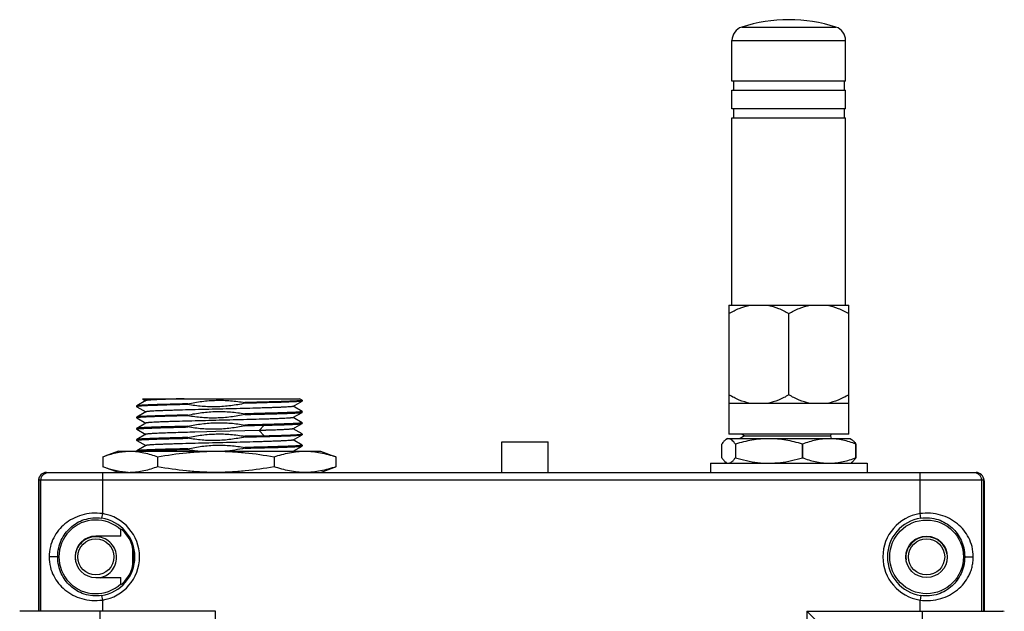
# Model space of a CAD drawing. Header units: inches. Extents: x 0 to 17, y 0 to 11.
# Tile 7 of 10: x 9 to 11, y 6.7 to 7.9. Entities that reach past the tile are written whole.
import ezdxf

# ---------------------------------------------------------------- set-up
doc = ezdxf.new("R2010")
doc.units = ezdxf.units.IN
doc.header["$LTSCALE"] = 0.935
doc.header["$MEASUREMENT"] = 0
doc.layers.get('0').update_dxf_attribs({"linetype": 'CONTINUOUS'})

msp = doc.modelspace()

# ---------------------------------------------------------------- linework, layer by layer
at = {"color": 7, "linetype": 'Continuous'}
for p, q in [((10.45478, 7.90827), (10.55141, 7.90827)), ((10.55141, 7.90827), (10.64804, 7.90827)), ((10.43488, 7.79748), (10.43488, 7.88094)), ((10.43488, 7.88094), (10.66795, 7.88094)), ((10.66795, 7.79747), (10.66795, 7.88094)), ((10.44433, 7.79748), (10.43488, 7.79748)), ((10.43803, 7.79748), (10.43803, 7.77858)), ((10.6648, 7.79747), (10.44433, 7.79748)), ((10.6648, 7.79747), (10.6648, 7.77858)), ((10.66795, 7.79747), (10.6648, 7.79747)), ((10.43488, 7.74078), (10.43488, 7.77858)), ((10.43488, 7.77858), (10.44433, 7.77858)), ((10.44433, 7.77858), (10.6648, 7.77858)), ((10.6648, 7.77858), (10.66795, 7.77858)), ((10.66795, 7.74078), (10.66795, 7.77858)), ((10.44433, 7.74078), (10.43488, 7.74078)), ((10.43803, 7.74078), (10.43803, 7.72188)), ((10.6648, 7.74078), (10.44433, 7.74078)), ((10.6648, 7.74078), (10.6648, 7.72188)), ((10.66795, 7.74078), (10.6648, 7.74078)), ((10.43487, 7.33763), (10.43488, 7.72188)), ((10.43488, 7.72188), (10.44433, 7.72189)), ((10.44433, 7.72189), (10.6648, 7.72188)), ((10.6648, 7.72188), (10.66795, 7.72188)), ((10.66794, 7.33763), (10.66795, 7.72188)), ((10.42857, 7.33763), (10.42857, 7.07307)), ((10.42857, 7.33763), (10.43487, 7.33763)), ((10.43487, 7.33763), (10.47234, 7.33763)), ((10.47234, 7.33763), (10.50764, 7.33763)), ((10.50764, 7.33763), (10.59517, 7.33763)), ((10.59517, 7.33763), (10.63048, 7.33763)), ((10.63048, 7.33763), (10.67424, 7.33763)), ((10.67424, 7.07306), (10.67424, 7.33763)), ((10.55141, 7.15338), (10.55141, 7.32031)), ((9.21421, 7.13086), (9.21409, 7.13072)), ((9.21409, 7.13072), (9.21409, 7.1293)), ((9.21409, 7.1293), (9.2142, 7.12917)), ((9.2142, 7.12917), (9.23268, 7.11849)), ((9.2142, 7.12917), (9.21431, 7.12912)), ((9.23294, 7.14168), (9.21421, 7.13086)), ((9.22588, 7.14546), (9.23268, 7.14153)), ((9.22588, 7.14546), (9.54781, 7.14546)), ((9.31907, 7.13362), (9.31907, 7.13505)), ((9.43594, 7.13763), (9.43594, 7.13619)), ((9.53443, 7.12985), (9.55316, 7.14067)), ((9.55317, 7.11934), (9.53471, 7.13001)), ((9.55317, 7.14238), (9.54782, 7.14547)), ((9.55329, 7.14082), (9.55316, 7.14067)), ((9.55317, 7.14238), (9.55329, 7.14224)), ((9.55329, 7.14224), (9.55329, 7.14082)), ((10.47234, 7.13606), (10.42857, 7.13606)), ((10.50764, 7.13606), (10.47234, 7.13606)), ((10.59517, 7.13606), (10.50764, 7.13606)), ((10.67424, 7.13606), (10.59517, 7.13606)), ((9.21421, 7.10782), (9.21409, 7.10768)), ((9.21409, 7.10768), (9.21409, 7.10627)), ((9.23294, 7.11864), (9.21421, 7.10782)), ((9.31907, 7.11059), (9.31907, 7.11201)), ((9.43594, 7.11459), (9.43594, 7.11315)), ((9.53444, 7.1068), (9.55316, 7.11762)), ((9.55316, 7.11762), (9.55329, 7.11777)), ((9.55317, 7.11934), (9.55329, 7.1192)), ((9.55329, 7.1192), (9.55329, 7.11777)), ((9.21409, 7.10627), (9.21421, 7.10613)), ((9.21421, 7.10613), (9.23269, 7.09545)), ((9.21421, 7.10613), (9.21441, 7.10605)), ((9.23295, 7.0956), (9.21421, 7.08478)), ((9.31907, 7.08753), (9.31907, 7.08897)), ((9.43594, 7.09155), (9.43594, 7.09011)), ((9.43594, 7.09011), (9.47549, 7.09107)), ((9.47549, 7.09108), (9.46533, 7.08026)), ((9.53445, 7.08377), (9.55317, 7.09458)), ((9.55317, 7.0963), (9.53471, 7.10696)), ((9.55329, 7.09472), (9.5526, 7.09507)), ((9.55317, 7.0963), (9.55329, 7.09616)), ((9.55317, 7.09458), (9.55329, 7.09472)), ((9.55329, 7.09616), (9.55329, 7.09472)), ((9.21421, 7.08478), (9.21409, 7.08464)), ((9.21409, 7.08464), (9.21409, 7.0832)), ((9.21409, 7.0832), (9.21518, 7.08362)), ((9.21421, 7.08307), (9.21409, 7.0832)), ((9.21421, 7.08307), (9.23266, 7.0724)), ((9.23293, 7.07256), (9.21421, 7.06174)), ((9.35767, 7.07754), (9.3337, 7.07696)), ((9.37655, 7.07799), (9.35767, 7.07754)), ((9.46534, 7.08026), (9.37655, 7.07799)), ((9.47545, 7.06946), (9.43594, 7.06851)), ((9.43594, 7.06851), (9.43594, 7.06707)), ((9.47546, 7.06946), (9.46534, 7.08026)), ((9.53445, 7.06073), (9.55317, 7.07155)), ((9.55317, 7.07326), (9.53472, 7.08392)), ((9.55329, 7.07312), (9.55317, 7.07326)), ((9.55317, 7.07155), (9.55329, 7.07168)), ((9.55329, 7.07312), (9.55329, 7.07169)), ((10.67424, 7.07306), (10.42857, 7.07307)), ((10.46078, 7.06941), (10.4514, 7.064)), ((10.46078, 7.06941), (10.45444, 7.07307)), ((10.46078, 7.06941), (10.63785, 7.06941)), ((10.63785, 7.06941), (10.63858, 7.07305)), ((10.63888, 7.064), (10.63785, 7.06941)), ((9.21421, 7.06174), (9.21409, 7.0616)), ((9.21409, 7.0616), (9.21409, 7.06016)), ((9.21409, 7.06016), (9.21518, 7.06058)), ((9.21421, 7.06003), (9.21409, 7.06016)), ((9.21421, 7.06003), (9.23267, 7.04936)), ((9.23293, 7.04952), (9.21421, 7.0387)), ((9.31907, 7.06449), (9.31907, 7.06593)), ((9.55317, 7.05022), (9.53471, 7.06088)), ((9.5348, 7.03789), (9.55317, 7.04851)), ((9.55317, 7.05022), (9.55329, 7.05008)), ((9.55317, 7.04851), (9.55329, 7.04864)), ((9.55329, 7.05008), (9.55329, 7.04864)), ((9.96322, 6.99428), (9.96322, 7.05727)), ((9.96322, 7.05727), (10.05771, 7.05727)), ((10.05771, 6.99428), (10.05771, 7.05727)), ((10.41376, 7.02454), (10.41376, 7.0523)), ((10.42553, 7.06362), (10.42302, 7.06216)), ((10.42553, 7.06362), (10.57568, 7.06362)), ((10.42789, 7.06355), (10.42779, 7.06356)), ((10.42789, 7.06355), (10.42779, 7.06356)), ((10.44182, 7.0523), (10.44182, 7.02455)), ((10.4514, 7.064), (10.63888, 7.064)), ((10.45205, 7.06362), (10.4514, 7.064)), ((10.57568, 7.06362), (10.65361, 7.06362)), ((10.57943, 7.05231), (10.57943, 7.02454)), ((10.57955, 7.05231), (10.57943, 7.05231)), ((10.57954, 7.02454), (10.57955, 7.05231)), ((10.65361, 7.06362), (10.67728, 7.06361)), ((10.67728, 7.06361), (10.67986, 7.06212)), ((10.68903, 7.0523), (10.68903, 7.02454)), ((10.68909, 7.0523), (10.68903, 7.0523)), ((10.68909, 7.02454), (10.68909, 7.0523)), ((9.14464, 7.02622), (9.14905, 7.02788)), ((9.17654, 7.03789), (9.14905, 7.02788)), ((9.17654, 7.03789), (9.59084, 7.03789)), ((9.21421, 7.0387), (9.21409, 7.03856)), ((9.21409, 7.03856), (9.21409, 7.03789)), ((9.31907, 7.04145), (9.31907, 7.04289)), ((9.43594, 7.04547), (9.43594, 7.04403)), ((9.53443, 7.03801), (9.53456, 7.03789)), ((9.59084, 7.03789), (9.61833, 7.02788)), ((9.62274, 7.02622), (9.61833, 7.02788)), ((9.14464, 7.02622), (9.14464, 7.00594)), ((9.25699, 7.02622), (9.25699, 7.00594)), ((9.49604, 7.02622), (9.49604, 7.00594)), ((9.62274, 7.02622), (9.62274, 7.00594)), ((10.39078, 7.0132), (10.39077, 6.99427)), ((10.39078, 7.0132), (10.39137, 7.01319)), ((10.39137, 7.01322), (10.40251, 7.01322)), ((10.40251, 7.01322), (10.41932, 7.01323)), ((10.42338, 7.01447), (10.41932, 7.01322)), ((10.41932, 7.01323), (10.42553, 7.01323)), ((10.42338, 7.01447), (10.42301, 7.01468)), ((10.42553, 7.01323), (10.44627, 7.01323)), ((10.44627, 7.01323), (10.4492, 7.01323)), ((10.4492, 7.01323), (10.5317, 7.01323)), ((10.5317, 7.01323), (10.53346, 7.01323)), ((10.53346, 7.01323), (10.59156, 7.01323)), ((10.57946, 7.02454), (10.57954, 7.02454)), ((10.59156, 7.01323), (10.61058, 7.01323)), ((10.61058, 7.01323), (10.65361, 7.01322)), ((10.65361, 7.01322), (10.66869, 7.01322)), ((10.66869, 7.01322), (10.67728, 7.01322)), ((10.67728, 7.01322), (10.71204, 7.01321)), ((10.67945, 7.01447), (10.67986, 7.01471)), ((10.67945, 7.01447), (10.68356, 7.01321)), ((10.68903, 7.02454), (10.68909, 7.02454)), ((10.71204, 7.01321), (10.71204, 6.99427)), ((9.02898, 6.99428), (10.93525, 6.99428)), ((9.09354, 6.99428), (9.09677, 6.99429)), ((9.09677, 6.99429), (9.09718, 6.99429)), ((9.09718, 6.99429), (9.11718, 6.99434)), ((9.14374, 6.99428), (9.14374, 6.9097)), ((9.14905, 7.00429), (9.14464, 7.00594)), ((9.17654, 6.99428), (9.14905, 7.00428)), ((9.59084, 6.99428), (9.61833, 7.00428)), ((9.61833, 7.00429), (9.62274, 7.00594)), ((10.82049, 6.9097), (10.82049, 6.99428)), ((10.8472, 6.99434), (10.86715, 6.99429)), ((10.86715, 6.99429), (10.86762, 6.99429)), ((10.86762, 6.99429), (10.87083, 6.99428)), ((9.01247, 6.97693), (9.01247, 6.70924)), ((9.01292, 6.97691), (9.01247, 6.97692)), ((9.01323, 6.97853), (9.01323, 6.70924)), ((10.951, 6.97853), (9.01323, 6.97853)), ((9.01783, 6.70924), (9.01783, 6.97853)), ((10.9464, 6.97853), (10.9464, 6.70924)), ((10.951, 6.70924), (10.951, 6.97853)), ((10.9519, 6.97693), (10.9511, 6.97691)), ((10.9519, 6.97693), (10.9519, 6.70924)), ((9.14374, 6.9097), (9.14233, 6.90037)), ((10.82191, 6.90037), (10.82049, 6.9097)), ((9.18179, 6.86357), (9.18179, 6.87641)), ((9.18179, 6.86357), (9.13032, 6.86357)), ((9.20617, 6.80429), (9.20617, 6.83781)), ((9.05214, 6.82105), (9.0345, 6.82105)), ((10.91209, 6.82105), (10.92973, 6.82105)), ((9.13032, 6.77853), (9.18179, 6.77853)), ((9.18179, 6.76569), (9.18179, 6.77853)), ((9.14233, 6.74173), (9.14374, 6.7324)), ((9.14374, 6.7324), (9.14374, 6.70924)), ((10.82191, 6.74173), (10.82049, 6.7324)), ((10.82049, 6.70924), (10.82049, 6.7324)), ((9.37582, 6.70924), (8.97424, 6.70924)), ((9.1396, 6.662), (9.1396, 6.70924)), ((9.37582, 4.97696), (9.37582, 6.70924)), ((10.58842, 6.70924), (10.98999, 6.70924)), ((10.58842, 6.70924), (10.58842, 4.97696)), ((10.63566, 6.662), (10.58842, 6.70924)), ((10.82464, 6.70924), (10.82464, 6.662)), ((10.99329, 6.70901), (10.98999, 6.70924))]:
    msp.add_line(p, q, dxfattribs=at)
for centre, radius in [((10.83391, 6.82105), 0.07559), ((9.13039, 6.82083), 0.03701), ((10.83391, 6.82105), 0.04252), ((10.83398, 6.82083), 0.03701)]:
    msp.add_circle(centre, radius, dxfattribs=at)
for centre, radius, start, end in [((10.55141, 7.6085), 0.31496, 72.13298, 107.86602), ((10.46359, 7.88094), 0.02872, 107.86602, 179.9995), ((10.63923, 7.88094), 0.02872, 359.9995, 72.13298), ((10.4278, 7.05525), 0.0083, 90.07358, 100.68817), ((10.50023, 7.08591), 0.14037, 350.85776, 351.02008), ((9.37427, 7.34783), 0.31131, 259.78705, 264.92405), ((10.4294, 7.02574), 0.01277, 239.98695, 242.03143), ((10.66087, 7.23693), 0.22742, 249.04637, 249.8505), ((9.02898, 6.97853), 0.01575, 89.99622, 179.99621), ((10.93525, 6.97853), 0.01575, 0.00379, 90.00378), ((9.02818, 6.97692), 0.01571, 173.76957, 179.98159), ((9.02832, 6.97691), 0.01585, 162.05652, 173.77855), ((9.0282, 6.97694), 0.01572, 153.63541, 162.01192), ((10.93614, 6.97692), 0.01576, 28.21315, 31.56658), ((10.93615, 6.97693), 0.01575, 17.99583, 28.21286), ((10.93605, 6.97691), 0.01585, 6.30136, 17.94613), ((10.9362, 6.97692), 0.01569, 0.01302, 6.31014), ((9.13032, 6.82105), 0.08966, 278.60861, 81.39139), ((10.83391, 6.82105), 0.08966, 98.60861, 261.39139), ((9.13032, 6.82105), 0.07559, 47.08066, 312.91934), ((9.13032, 6.82105), 0.08022, 278.6085, 81.39145), ((10.83391, 6.82105), 0.08022, 98.6085, 261.39145), ((9.33626, 6.52182), 0.38676, 113.18409, 113.53906), ((9.13032, 6.82105), 0.07779, 313.62928, 46.37072), ((9.13032, 6.82105), 0.04252, 90, 270), ((9.13039, 6.81981), 0.04251, 90.00004, 186.67295), ((10.83398, 6.81981), 0.04251, 90.00004, 186.67295), ((10.83398, 6.81981), 0.04251, 8.22557, 89.99749), ((9.33626, 7.12028), 0.38676, 246.46094, 246.81591)]:
    msp.add_arc(centre, radius, start, end, dxfattribs=at)
for points, knots in [([(10.42857, 7.32031), (10.43544, 7.32428), (10.44952, 7.33144), (10.46466, 7.33618), (10.47234, 7.33763)], [0, 0, 0, 0, 0.5038303, 1, 1, 1, 1]), ([(10.50764, 7.33763), (10.51532, 7.33618), (10.53047, 7.33144), (10.54454, 7.32428), (10.55141, 7.32031)], [0, 0, 0, 0, 0.496173, 1, 1, 1, 1]), ([(10.55141, 7.32031), (10.55828, 7.32428), (10.57235, 7.33144), (10.5875, 7.33618), (10.59517, 7.33763)], [0, 0, 0, 0, 0.5038295, 1, 1, 1, 1]), ([(10.63048, 7.33763), (10.63816, 7.33618), (10.6533, 7.33144), (10.66737, 7.32428), (10.67424, 7.32031)], [0, 0, 0, 0, 0.4961722, 1, 1, 1, 1]), ([(10.47234, 7.13606), (10.46466, 7.13751), (10.44952, 7.14226), (10.43544, 7.14942), (10.42857, 7.15338)], [0, 0, 0, 0, 0.496173, 1, 1, 1, 1]), ([(10.55141, 7.15338), (10.54454, 7.14942), (10.53046, 7.14226), (10.51532, 7.13751), (10.50764, 7.13606)], [0, 0, 0, 0, 0.5038303, 1, 1, 1, 1]), ([(10.59517, 7.13606), (10.5875, 7.13751), (10.57235, 7.14226), (10.55828, 7.14942), (10.55141, 7.15338)], [0, 0, 0, 0, 0.4961722, 1, 1, 1, 1]), ([(10.67424, 7.15338), (10.66737, 7.14941), (10.6533, 7.14226), (10.63815, 7.13751), (10.63048, 7.13606)], [0, 0, 0, 0, 0.5038295, 1, 1, 1, 1]), ([(9.31907, 7.13362), (9.31162, 7.13345), (9.29736, 7.13313), (9.27997, 7.13266), (9.26711, 7.13227), (9.25838, 7.132), (9.25034, 7.13173), (9.24301, 7.13148), (9.23646, 7.13122), (9.2307, 7.13096), (9.22577, 7.13069), (9.22171, 7.13041), (9.21887, 7.13017), (9.21704, 7.12997), (9.216, 7.12984), (9.2152, 7.12971), (9.21461, 7.12958), (9.21427, 7.12948), (9.21409, 7.12936), (9.21409, 7.1293)], [0, 0, 0, 0, 0.2124863, 0.407026, 0.4962303, 0.5794004, 0.6560834, 0.725865, 0.7883685, 0.8432576, 0.8902386, 0.9290622, 0.9595247, 0.971571, 0.9814741, 0.9892283, 0.9948397, 0.9983499, 1, 1, 1, 1]), ([(9.31907, 7.13505), (9.31185, 7.13488), (9.29799, 7.13455), (9.27822, 7.13403), (9.2606, 7.13352), (9.24742, 7.13307), (9.23822, 7.13271), (9.23241, 7.13245), (9.22737, 7.13219), (9.22313, 7.13193), (9.2197, 7.13168), (9.21737, 7.13145), (9.21592, 7.13126), (9.21516, 7.13114), (9.21461, 7.13101), (9.21431, 7.13092), (9.21421, 7.13086)], [0, 0, 0, 0, 0.2063768, 0.396032, 0.5650866, 0.7101159, 0.7726777, 0.8281706, 0.8763152, 0.9168662, 0.9496283, 0.974441, 0.9838377, 0.991219, 0.9965914, 1, 1, 1, 1]), ([(9.31147, 7.14546), (9.306, 7.14531), (9.29555, 7.14502), (9.28069, 7.14454), (9.26753, 7.14407), (9.25774, 7.14368), (9.25092, 7.14335), (9.24662, 7.14312), (9.24288, 7.14289), (9.23972, 7.14265), (9.23715, 7.14242), (9.23519, 7.14219), (9.23394, 7.14199), (9.23326, 7.14181), (9.23302, 7.14173), (9.23294, 7.14168)], [0, 0, 0, 0, 0.2086031, 0.3986653, 0.5669866, 0.7105582, 0.7723416, 0.8271755, 0.8748634, 0.9152078, 0.9480133, 0.9731195, 0.9904296, 0.996163, 1, 1, 1, 1]), ([(9.53443, 7.12985), (9.53428, 7.12976), (9.53384, 7.12963), (9.53302, 7.12946), (9.53184, 7.1293), (9.53033, 7.12913), (9.52849, 7.12896), (9.52537, 7.12872), (9.52069, 7.12842), (9.51414, 7.12807), (9.50641, 7.12772), (9.49756, 7.12737), (9.48767, 7.12703), (9.47682, 7.12669), (9.46077, 7.12621), (9.43913, 7.12561), (9.41186, 7.12493), (9.38356, 7.12426), (9.35526, 7.12355), (9.328, 7.12287), (9.30639, 7.12229), (9.29035, 7.12181), (9.27952, 7.12145), (9.26965, 7.1211), (9.26081, 7.12077), (9.25311, 7.12043), (9.24658, 7.12008), (9.24191, 7.11978), (9.23882, 7.11953), (9.23698, 7.11936), (9.23549, 7.11918), (9.23433, 7.11901), (9.23352, 7.11885), (9.23308, 7.11872), (9.23294, 7.11864)], [0, 0, 0, 0, 0.0016987, 0.0044944, 0.008412, 0.0134508, 0.0195987, 0.0268366, 0.0444978, 0.0662667, 0.0919732, 0.1214096, 0.1543187, 0.1903809, 0.2292545, 0.3139747, 0.4054831, 0.50043, 0.595362, 0.6868154, 0.771465, 0.8102912, 0.8462982, 0.8791412, 0.9085037, 0.9341357, 0.9558379, 0.9734312, 0.9806302, 0.9867349, 0.9917279, 0.995599, 0.9983485, 1, 1, 1, 1]), ([(9.31907, 7.13505), (9.32865, 7.13715), (9.34798, 7.14059), (9.37736, 7.14287), (9.40682, 7.14197), (9.42628, 7.13936), (9.43594, 7.13763)], [0, 0, 0, 0, 0.2500141, 0.5000064, 0.7499935, 1, 1, 1, 1]), ([(9.43594, 7.13619), (9.42636, 7.13409), (9.40702, 7.13067), (9.37764, 7.12841), (9.34819, 7.12927), (9.32872, 7.13189), (9.31907, 7.13362)], [0, 0, 0, 0, 0.2500133, 0.5000063, 0.7499954, 1, 1, 1, 1]), ([(9.55329, 7.14224), (9.55329, 7.14218), (9.55308, 7.14204), (9.5527, 7.14193), (9.55203, 7.14178), (9.55112, 7.14165), (9.54994, 7.14151), (9.54787, 7.1413), (9.54465, 7.14105), (9.54004, 7.14077), (9.53447, 7.14049), (9.52796, 7.1402), (9.52057, 7.13992), (9.51233, 7.13963), (9.50329, 7.13935), (9.49352, 7.13906), (9.47919, 7.13867), (9.45992, 7.13818), (9.44414, 7.13782), (9.43594, 7.13763)], [0, 0, 0, 0, 0.0016564, 0.0052165, 0.010913, 0.0187828, 0.0288323, 0.0410557, 0.0719504, 0.1112974, 0.1588593, 0.2143506, 0.2774272, 0.347705, 0.4247487, 0.5080893, 0.5972032, 0.7905393, 1, 1, 1, 1]), ([(9.55316, 7.14067), (9.55305, 7.1406), (9.55271, 7.1405), (9.55209, 7.14036), (9.55122, 7.14022), (9.54959, 7.14003), (9.54695, 7.1398), (9.54307, 7.13954), (9.53826, 7.13927), (9.53257, 7.13899), (9.526, 7.1387), (9.51564, 7.1383), (9.50086, 7.13783), (9.48117, 7.13731), (9.45923, 7.13675), (9.4439, 7.13637), (9.43594, 7.13619)], [0, 0, 0, 0, 0.0034217, 0.0088415, 0.0163003, 0.025806, 0.0509334, 0.0841174, 0.1251785, 0.1738838, 0.2299528, 0.2930602, 0.4388813, 0.60799, 0.7964877, 1, 1, 1, 1]), ([(9.31907, 7.11059), (9.31162, 7.11042), (9.29736, 7.11009), (9.27705, 7.10953), (9.26151, 7.10906), (9.25034, 7.1087), (9.24301, 7.10844), (9.23646, 7.10818), (9.2307, 7.10791), (9.22577, 7.10764), (9.22171, 7.10736), (9.21887, 7.10712), (9.21704, 7.10693), (9.216, 7.1068), (9.2152, 7.10668), (9.21461, 7.10655), (9.21427, 7.10645), (9.21409, 7.10633), (9.21409, 7.10627)], [0, 0, 0, 0, 0.2124868, 0.4070265, 0.5793979, 0.6560808, 0.725863, 0.7883678, 0.8432588, 0.890242, 0.9290666, 0.9595264, 0.9715691, 0.9814684, 0.9892192, 0.9948288, 0.9983403, 1, 1, 1, 1]), ([(9.31907, 7.11201), (9.31185, 7.11184), (9.29799, 7.11151), (9.27822, 7.11099), (9.2606, 7.11048), (9.24742, 7.11003), (9.23822, 7.10967), (9.23241, 7.10941), (9.22737, 7.10915), (9.22312, 7.10889), (9.2197, 7.10864), (9.21737, 7.10841), (9.21592, 7.10822), (9.21516, 7.1081), (9.21461, 7.10797), (9.21431, 7.10788), (9.21421, 7.10782)], [0, 0, 0, 0, 0.2063797, 0.3960372, 0.5650934, 0.7101234, 0.7726852, 0.8281778, 0.8763219, 0.9168721, 0.949633, 0.9744444, 0.9838403, 0.9912208, 0.9965923, 1, 1, 1, 1]), ([(9.31907, 7.11201), (9.32865, 7.11411), (9.34798, 7.11755), (9.37736, 7.11983), (9.40682, 7.11893), (9.42628, 7.11632), (9.43594, 7.11459)], [0, 0, 0, 0, 0.250014, 0.5000064, 0.7499935, 1, 1, 1, 1]), ([(9.43594, 7.11315), (9.42636, 7.11105), (9.40702, 7.10764), (9.37764, 7.10536), (9.34819, 7.10623), (9.32872, 7.10885), (9.31907, 7.11059)], [0, 0, 0, 0, 0.2500139, 0.5000073, 0.749995, 1, 1, 1, 1]), ([(9.55329, 7.1192), (9.55329, 7.11914), (9.55308, 7.119), (9.5527, 7.11889), (9.55203, 7.11874), (9.55112, 7.11861), (9.54994, 7.11847), (9.54787, 7.11826), (9.54465, 7.11801), (9.54004, 7.11773), (9.53447, 7.11745), (9.52796, 7.11717), (9.52057, 7.11688), (9.51233, 7.11659), (9.50329, 7.11631), (9.49352, 7.11602), (9.47919, 7.11563), (9.45992, 7.11514), (9.44414, 7.11478), (9.43594, 7.11459)], [0, 0, 0, 0, 0.0016562, 0.0052158, 0.0109119, 0.0187812, 0.0288303, 0.0410533, 0.0719475, 0.1112943, 0.1588561, 0.2143474, 0.277424, 0.3477018, 0.4247456, 0.5080869, 0.5972016, 0.790539, 1, 1, 1, 1]), ([(9.43594, 7.11315), (9.4439, 7.11333), (9.45924, 7.1137), (9.48119, 7.11427), (9.49815, 7.11473), (9.51047, 7.1151), (9.51864, 7.11537), (9.52603, 7.11565), (9.53259, 7.11594), (9.53828, 7.11623), (9.54308, 7.1165), (9.54696, 7.11677), (9.5496, 7.117), (9.55123, 7.11719), (9.5521, 7.11732), (9.55272, 7.11745), (9.55305, 7.11756), (9.55316, 7.11762)], [0, 0, 0, 0, 0.2035791, 0.3921297, 0.5612831, 0.637342, 0.7071251, 0.7702304, 0.8262926, 0.8749867, 0.9160316, 0.9491934, 0.9742907, 0.9837769, 0.9912122, 0.9966052, 1, 1, 1, 1]), ([(9.31907, 7.08897), (9.31185, 7.0888), (9.29799, 7.08847), (9.27822, 7.08795), (9.2606, 7.08744), (9.24742, 7.08699), (9.23822, 7.08663), (9.23241, 7.08637), (9.22737, 7.08611), (9.22312, 7.08585), (9.2197, 7.0856), (9.21737, 7.08537), (9.21592, 7.08518), (9.21516, 7.08506), (9.21461, 7.08493), (9.21431, 7.08484), (9.21421, 7.08478)], [0, 0, 0, 0, 0.206382, 0.3960414, 0.5650989, 0.7101294, 0.7726912, 0.8281837, 0.8763273, 0.9168768, 0.9496369, 0.9744471, 0.9838425, 0.9912223, 0.9965931, 1, 1, 1, 1]), ([(9.21518, 7.08362), (9.21572, 7.08372), (9.21707, 7.0839), (9.21946, 7.08414), (9.22258, 7.08438), (9.22815, 7.08473), (9.23681, 7.08514), (9.24912, 7.08562), (9.26382, 7.0861), (9.28064, 7.08658), (9.2993, 7.08706), (9.31231, 7.08737), (9.31907, 7.08753)], [0, 0, 0, 0, 0.0160451, 0.0391627, 0.0692827, 0.1062784, 0.200236, 0.3193911, 0.4616453, 0.6244673, 0.8050007, 1, 1, 1, 1]), ([(9.53444, 7.1068), (9.53429, 7.10672), (9.53385, 7.10659), (9.53303, 7.10643), (9.53185, 7.10626), (9.53034, 7.10609), (9.5285, 7.10592), (9.52539, 7.10568), (9.52071, 7.10538), (9.51418, 7.10503), (9.50645, 7.10468), (9.4976, 7.10433), (9.4877, 7.10399), (9.47686, 7.10365), (9.4608, 7.10317), (9.43917, 7.10257), (9.41189, 7.10189), (9.38359, 7.10122), (9.35529, 7.1005), (9.32803, 7.09983), (9.30641, 7.09925), (9.29036, 7.09877), (9.27953, 7.09841), (9.26966, 7.09807), (9.26083, 7.09773), (9.25311, 7.09739), (9.24658, 7.09704), (9.24191, 7.09674), (9.23881, 7.09649), (9.23698, 7.09631), (9.23549, 7.09614), (9.23433, 7.09598), (9.23352, 7.09581), (9.23309, 7.09569), (9.23295, 7.0956)], [0, 0, 0, 0, 0.0016955, 0.0044919, 0.0084086, 0.0134422, 0.01958, 0.0268044, 0.0444349, 0.0661786, 0.0918761, 0.1213217, 0.1542323, 0.190286, 0.2291488, 0.3138661, 0.4053935, 0.5003485, 0.5952837, 0.6867412, 0.7714255, 0.8102688, 0.8462816, 0.8791171, 0.9084831, 0.934131, 0.9558552, 0.9734638, 0.9806637, 0.9867622, 0.9917443, 0.9956036, 0.9983476, 1, 1, 1, 1]), ([(9.31907, 7.08897), (9.32865, 7.09107), (9.34798, 7.09451), (9.37736, 7.09679), (9.40682, 7.09589), (9.42628, 7.09328), (9.43594, 7.09155)], [0, 0, 0, 0, 0.2500134, 0.5000055, 0.7499921, 1, 1, 1, 1]), ([(9.43594, 7.09011), (9.42636, 7.08801), (9.40702, 7.08457), (9.37764, 7.08229), (9.34819, 7.08319), (9.32872, 7.08581), (9.31907, 7.08753)], [0, 0, 0, 0, 0.2500118, 0.500005, 0.7499954, 1, 1, 1, 1]), ([(9.55329, 7.09616), (9.55329, 7.0961), (9.55308, 7.09596), (9.5527, 7.09585), (9.55203, 7.0957), (9.55112, 7.09557), (9.54994, 7.09543), (9.54787, 7.09522), (9.54465, 7.09497), (9.54004, 7.09469), (9.53447, 7.09441), (9.52796, 7.09413), (9.52057, 7.09384), (9.51233, 7.09355), (9.50329, 7.09327), (9.49352, 7.09298), (9.47919, 7.09259), (9.45992, 7.0921), (9.44414, 7.09174), (9.43594, 7.09155)], [0, 0, 0, 0, 0.0016562, 0.0052159, 0.0109119, 0.0187813, 0.0288304, 0.0410534, 0.0719476, 0.1112944, 0.1588562, 0.2143475, 0.2774241, 0.3477018, 0.4247456, 0.5080869, 0.5972016, 0.7905391, 1, 1, 1, 1]), ([(9.47549, 7.09107), (9.48097, 7.09122), (9.4914, 7.09151), (9.5062, 7.09193), (9.51924, 7.09234), (9.52891, 7.09273), (9.53562, 7.09305), (9.53984, 7.09327), (9.54351, 7.09349), (9.54659, 7.09371), (9.54909, 7.09392), (9.55099, 7.09412), (9.5522, 7.0943), (9.55286, 7.09445), (9.55309, 7.09454), (9.55317, 7.09458)], [0, 0, 0, 0, 0.2112725, 0.4024867, 0.5708952, 0.7140841, 0.7755647, 0.829999, 0.8771922, 0.9169771, 0.9492167, 0.9738091, 0.9907033, 0.9962815, 1, 1, 1, 1]), ([(9.3337, 7.07696), (9.32685, 7.07678), (9.31366, 7.07644), (9.29479, 7.07587), (9.2779, 7.07532), (9.26524, 7.07489), (9.25637, 7.07451), (9.25075, 7.07425), (9.24585, 7.07397), (9.24171, 7.07369), (9.23836, 7.07342), (9.23607, 7.07318), (9.23465, 7.07298), (9.2339, 7.07286), (9.23336, 7.07273), (9.23307, 7.07264), (9.23296, 7.07258)], [0, 0, 0, 0, 0.203864, 0.3924396, 0.5612313, 0.7063485, 0.7691605, 0.8250757, 0.8737985, 0.9150246, 0.9484663, 0.97384, 0.9834421, 0.9909813, 0.996481, 1, 1, 1, 1]), ([(9.31907, 7.06593), (9.32865, 7.06803), (9.34798, 7.07147), (9.37736, 7.07375), (9.40682, 7.07285), (9.42628, 7.07023), (9.43594, 7.06851)], [0, 0, 0, 0, 0.2500115, 0.5000054, 0.7499952, 1, 1, 1, 1]), ([(9.43594, 7.06707), (9.42636, 7.06497), (9.40702, 7.06153), (9.37764, 7.05925), (9.34819, 7.06015), (9.32872, 7.06277), (9.31907, 7.06449)], [0, 0, 0, 0, 0.2500117, 0.5000053, 0.7499953, 1, 1, 1, 1]), ([(9.43594, 7.06707), (9.4439, 7.06725), (9.45925, 7.06761), (9.48122, 7.06816), (9.49819, 7.06863), (9.51051, 7.06902), (9.51868, 7.0693), (9.52607, 7.06957), (9.53263, 7.06985), (9.53832, 7.07012), (9.54312, 7.0704), (9.54699, 7.07067), (9.54963, 7.07091), (9.55125, 7.07111), (9.55211, 7.07124), (9.55273, 7.07138), (9.55306, 7.07148), (9.55317, 7.07155)], [0, 0, 0, 0, 0.2037039, 0.3923558, 0.561581, 0.6376613, 0.7074563, 0.7705576, 0.8266066, 0.8752719, 0.9162818, 0.9493965, 0.9744431, 0.9838983, 0.9912995, 0.996654, 1, 1, 1, 1]), ([(9.53445, 7.08377), (9.53437, 7.08372), (9.53415, 7.08364), (9.53354, 7.08348), (9.53243, 7.0833), (9.53071, 7.08309), (9.52846, 7.08288), (9.52569, 7.08267), (9.52101, 7.08235), (9.51568, 7.08206), (9.50971, 7.08178), (9.50455, 7.08156), (9.49894, 7.08135), (9.49401, 7.08117), (9.48987, 7.08103), (9.48662, 7.08092), (9.48327, 7.08082), (9.48043, 7.08073), (9.47811, 7.08065), (9.47634, 7.0806), (9.47455, 7.08054), (9.47274, 7.08049), (9.47122, 7.08044), (9.46999, 7.0804), (9.46907, 7.08038), (9.46829, 7.08036), (9.46767, 7.08034), (9.4672, 7.08032), (9.46673, 7.0803), (9.46634, 7.08029), (9.46602, 7.0803), (9.46578, 7.08028), (9.46557, 7.08025), (9.46542, 7.08025), (9.46535, 7.08024), (9.46533, 7.08026)], [0, 0, 0, 0, 0.004044, 0.0099401, 0.0274243, 0.0525266, 0.0851832, 0.1252525, 0.1725799, 0.2883932, 0.3565641, 0.4313176, 0.5123643, 0.599367, 0.6449975, 0.6919922, 0.7403085, 0.789904, 0.8151686, 0.8407387, 0.8666074, 0.8927614, 0.9192084, 0.9325474, 0.9459239, 0.9593428, 0.966108, 0.972934, 0.9797911, 0.9865099, 0.9898241, 0.9933475, 0.9970481, 0.9987836, 1, 1, 1, 1]), ([(9.47545, 7.06946), (9.47563, 7.06939), (9.47601, 7.06951), (9.47656, 7.06948), (9.47711, 7.06949), (9.47767, 7.06951), (9.47822, 7.06953), (9.47895, 7.06955), (9.47986, 7.06957), (9.48094, 7.0696), (9.48238, 7.06964), (9.48416, 7.06969), (9.48628, 7.06974), (9.48906, 7.06982), (9.49247, 7.06992), (9.49647, 7.07003), (9.50037, 7.07014), (9.50415, 7.07026), (9.50896, 7.0704), (9.51465, 7.07059), (9.52289, 7.07088), (9.5304, 7.07118), (9.53714, 7.0715), (9.54132, 7.07173), (9.54488, 7.07195), (9.54782, 7.07218), (9.55011, 7.0724), (9.55162, 7.07259), (9.5525, 7.07276), (9.55292, 7.07287), (9.55317, 7.07296), (9.55329, 7.07307), (9.55329, 7.07312)], [0, 0, 0, 0, 0.0070787, 0.0141841, 0.0212736, 0.0283465, 0.0354008, 0.042436, 0.0564504, 0.0703902, 0.0842542, 0.111751, 0.1389342, 0.1657973, 0.2185364, 0.2699173, 0.3198898, 0.3684054, 0.415417, 0.504747, 0.5875329, 0.7322109, 0.7935417, 0.8472091, 0.8930083, 0.930766, 0.9603431, 0.9816481, 0.9891933, 0.9946842, 0.9981848, 1, 1, 1, 1]), ([(9.31907, 7.06593), (9.31185, 7.06576), (9.298, 7.06542), (9.27823, 7.06491), (9.26061, 7.06439), (9.24743, 7.06395), (9.23823, 7.06359), (9.23242, 7.06333), (9.22738, 7.06307), (9.22314, 7.06281), (9.21971, 7.06256), (9.21737, 7.06233), (9.21593, 7.06215), (9.21516, 7.06202), (9.21461, 7.06189), (9.21431, 7.0618), (9.21421, 7.06174)], [0, 0, 0, 0, 0.2063367, 0.3959598, 0.5649926, 0.7100123, 0.7725744, 0.8280712, 0.8762234, 0.9167856, 0.9495627, 0.9743941, 0.9838015, 0.9911944, 0.996579, 1, 1, 1, 1]), ([(9.21518, 7.06058), (9.21572, 7.06068), (9.21707, 7.06086), (9.21946, 7.0611), (9.22258, 7.06134), (9.22815, 7.06169), (9.23681, 7.0621), (9.24912, 7.06258), (9.26382, 7.06306), (9.28064, 7.06354), (9.2993, 7.06402), (9.31231, 7.06433), (9.31907, 7.06449)], [0, 0, 0, 0, 0.0160451, 0.0391627, 0.0692828, 0.1062785, 0.2002361, 0.3193912, 0.4616454, 0.6244673, 0.8050007, 1, 1, 1, 1]), ([(9.53442, 7.06074), (9.53427, 7.06066), (9.53382, 7.06054), (9.53299, 7.06038), (9.53182, 7.06021), (9.53033, 7.06004), (9.5285, 7.05987), (9.52541, 7.05961), (9.52075, 7.0593), (9.51423, 7.05894), (9.5065, 7.0586), (9.49764, 7.05828), (9.48775, 7.05794), (9.47691, 7.05759), (9.46087, 7.0571), (9.43925, 7.05648), (9.41198, 7.05584), (9.38367, 7.05516), (9.35536, 7.05443), (9.3281, 7.05375), (9.30648, 7.0532), (9.29043, 7.05271), (9.27959, 7.05235), (9.2697, 7.05199), (9.26086, 7.05164), (9.25315, 7.05131), (9.24663, 7.05098), (9.24197, 7.05069), (9.23887, 7.05044), (9.23703, 7.05026), (9.23553, 7.05008), (9.23435, 7.04991), (9.23352, 7.04974), (9.23308, 7.0496), (9.23293, 7.04952)], [0, 0, 0, 0, 0.0017118, 0.0045172, 0.008426, 0.0134319, 0.0195252, 0.0266951, 0.0442197, 0.065911, 0.0916287, 0.1211053, 0.154018, 0.1900459, 0.22886, 0.3135197, 0.4050546, 0.5000158, 0.5949817, 0.6864625, 0.7711176, 0.8099626, 0.8460207, 0.8789372, 0.9083492, 0.9339728, 0.9556391, 0.9731961, 0.9803916, 0.9865118, 0.9915426, 0.9954711, 0.998288, 1, 1, 1, 1]), ([(9.31907, 7.04289), (9.32865, 7.04499), (9.34798, 7.04843), (9.37736, 7.05071), (9.40682, 7.04981), (9.42628, 7.04719), (9.43594, 7.04547)], [0, 0, 0, 0, 0.2500116, 0.5000053, 0.7499954, 1, 1, 1, 1]), ([(9.55329, 7.05008), (9.55329, 7.05002), (9.55308, 7.04988), (9.5527, 7.04977), (9.55203, 7.04962), (9.55112, 7.04949), (9.54994, 7.04935), (9.54787, 7.04914), (9.54465, 7.04889), (9.54004, 7.04861), (9.53447, 7.04833), (9.52796, 7.04804), (9.52057, 7.04776), (9.51233, 7.04747), (9.50329, 7.04719), (9.49352, 7.0469), (9.47919, 7.04651), (9.45992, 7.04602), (9.44414, 7.04565), (9.43594, 7.04547)], [0, 0, 0, 0, 0.0016566, 0.0052164, 0.0109125, 0.018782, 0.0288311, 0.0410542, 0.0719484, 0.1112952, 0.158857, 0.2143483, 0.2774249, 0.3477026, 0.4247463, 0.5080875, 0.5972021, 0.7905393, 1, 1, 1, 1]), ([(9.43594, 7.04403), (9.4439, 7.04421), (9.45925, 7.04457), (9.48122, 7.04512), (9.49819, 7.04559), (9.51051, 7.04598), (9.51868, 7.04626), (9.52607, 7.04653), (9.53263, 7.04681), (9.53832, 7.04708), (9.54312, 7.04736), (9.54699, 7.04763), (9.54963, 7.04787), (9.55125, 7.04807), (9.55211, 7.0482), (9.55273, 7.04834), (9.55306, 7.04844), (9.55317, 7.04851)], [0, 0, 0, 0, 0.2037026, 0.3923535, 0.561578, 0.637658, 0.7074529, 0.7705543, 0.8266033, 0.8752689, 0.9162792, 0.9493944, 0.9744416, 0.9838971, 0.9912986, 0.9966536, 1, 1, 1, 1]), ([(10.42302, 7.06216), (10.42219, 7.06169), (10.42053, 7.06048), (10.41822, 7.0582), (10.41594, 7.05544), (10.41449, 7.05339), (10.41376, 7.0523)], [0, 0, 0, 0, 0.2109169, 0.4479654, 0.7115346, 1, 1, 1, 1]), ([(10.42626, 7.06341), (10.42599, 7.06336), (10.42486, 7.06309), (10.42378, 7.06261), (10.42302, 7.06216)], [0, 0, 0, 0, 0.2396466, 1, 1, 1, 1]), ([(10.44182, 7.0523), (10.44075, 7.0539), (10.43866, 7.05679), (10.43569, 7.05995), (10.43326, 7.0618), (10.43149, 7.06278), (10.4297, 7.0634), (10.42848, 7.06355), (10.42789, 7.06355)], [0, 0, 0, 0, 0.3101236, 0.5778925, 0.6956531, 0.8036596, 0.9040141, 1, 1, 1, 1]), ([(10.57943, 7.05231), (10.57385, 7.05401), (10.56259, 7.05713), (10.54545, 7.06074), (10.5281, 7.06303), (10.51063, 7.06381), (10.49315, 7.06302), (10.47001, 7.05997), (10.45298, 7.05571), (10.44182, 7.0523)], [0, 0, 0, 0, 0.1252728, 0.2503489, 0.3752554, 0.5000614, 0.6248676, 0.7497747, 1, 1, 1, 1]), ([(10.68903, 7.0523), (10.6846, 7.05399), (10.67568, 7.0571), (10.66204, 7.06071), (10.64822, 7.063), (10.63429, 7.06379), (10.62036, 7.063), (10.60654, 7.06071), (10.59289, 7.05711), (10.58397, 7.054), (10.57955, 7.05231)], [0, 0, 0, 0, 0.1265923, 0.2519693, 0.3762982, 0.5000037, 0.6237087, 0.748036, 0.8734107, 1, 1, 1, 1]), ([(10.67986, 7.06212), (10.68069, 7.06165), (10.68234, 7.06044), (10.68464, 7.05818), (10.68692, 7.05543), (10.68837, 7.05338), (10.68909, 7.0523)], [0, 0, 0, 0, 0.2110271, 0.448102, 0.7116221, 1, 1, 1, 1]), ([(9.14905, 7.02788), (9.15745, 7.03094), (9.17028, 7.03474), (9.18775, 7.03743), (9.19647, 7.03789), (9.20081, 7.03789)], [0, 0, 0, 0, 0.5062919, 0.7541138, 1, 1, 1, 1]), ([(9.20081, 7.03789), (9.20553, 7.03789), (9.21501, 7.03735), (9.234, 7.03418), (9.2479, 7.02975), (9.25699, 7.02622)], [0, 0, 0, 0, 0.245302, 0.4928579, 1, 1, 1, 1]), ([(9.31907, 7.04289), (9.31185, 7.04272), (9.298, 7.04238), (9.27823, 7.04187), (9.26061, 7.04136), (9.24744, 7.04091), (9.23824, 7.04055), (9.23242, 7.04029), (9.22738, 7.04003), (9.22314, 7.03977), (9.21971, 7.03952), (9.21738, 7.03929), (9.21593, 7.03911), (9.21516, 7.03898), (9.21461, 7.03886), (9.21431, 7.03876), (9.21421, 7.0387)], [0, 0, 0, 0, 0.206327, 0.3959422, 0.5649697, 0.7099871, 0.7725493, 0.828047, 0.876201, 0.916766, 0.9495467, 0.9743827, 0.9837927, 0.9911883, 0.996576, 1, 1, 1, 1]), ([(9.21776, 7.03789), (9.21959, 7.03808), (9.22402, 7.03841), (9.23182, 7.03883), (9.24186, 7.03927), (9.25398, 7.0397), (9.26801, 7.04014), (9.28992, 7.04075), (9.30713, 7.04117), (9.31907, 7.04145)], [0, 0, 0, 0, 0.0541733, 0.1315988, 0.2311648, 0.3514182, 0.4905995, 0.6466439, 1, 1, 1, 1]), ([(9.25699, 7.02622), (9.2767, 7.02981), (9.30647, 7.03423), (9.34645, 7.03736), (9.36649, 7.03789), (9.37651, 7.03789)], [0, 0, 0, 0, 0.4999588, 0.7499803, 1, 1, 1, 1]), ([(9.37651, 7.03789), (9.38653, 7.03789), (9.40658, 7.03736), (9.44655, 7.03423), (9.47632, 7.02981), (9.49604, 7.02622)], [0, 0, 0, 0, 0.2500198, 0.5000412, 1, 1, 1, 1]), ([(9.49604, 7.02622), (9.50634, 7.02976), (9.52204, 7.03419), (9.5434, 7.03735), (9.55407, 7.03789), (9.55939, 7.03789)], [0, 0, 0, 0, 0.5052275, 0.7534375, 1, 1, 1, 1]), ([(9.55939, 7.03789), (9.5647, 7.03789), (9.57538, 7.03735), (9.59673, 7.03419), (9.61244, 7.02976), (9.62274, 7.02622)], [0, 0, 0, 0, 0.2465626, 0.4947725, 1, 1, 1, 1]), ([(10.41376, 7.02454), (10.41449, 7.02345), (10.41593, 7.02141), (10.41822, 7.01864), (10.42053, 7.01637), (10.42218, 7.01516), (10.42301, 7.01468)], [0, 0, 0, 0, 0.2884475, 0.5520096, 0.789064, 1, 1, 1, 1]), ([(10.42626, 7.01343), (10.4269, 7.01331), (10.42824, 7.01322), (10.43026, 7.01359), (10.43226, 7.01443), (10.43422, 7.01573), (10.43616, 7.01742), (10.43883, 7.0203), (10.44064, 7.02278), (10.44182, 7.02455)], [0, 0, 0, 0, 0.0978816, 0.1969908, 0.3023742, 0.4176768, 0.5448787, 0.6846128, 1, 1, 1, 1]), ([(10.44182, 7.02455), (10.44929, 7.02227), (10.46437, 7.01822), (10.48744, 7.01422), (10.51081, 7.01283), (10.52638, 7.01379), (10.53411, 7.0147)], [0, 0, 0, 0, 0.250568, 0.500611, 0.7503038, 1, 1, 1, 1]), ([(10.53411, 7.0147), (10.54179, 7.0156), (10.55706, 7.01827), (10.57202, 7.02228), (10.57943, 7.02454)], [0, 0, 0, 0, 0.499479, 1, 1, 1, 1]), ([(10.58253, 7.02342), (10.58685, 7.02184), (10.59555, 7.01895), (10.60884, 7.01566), (10.6223, 7.01365), (10.63584, 7.01308), (10.64938, 7.01399), (10.6628, 7.01631), (10.67605, 7.01986), (10.68472, 7.02289), (10.68903, 7.02454)], [0, 0, 0, 0, 0.1263941, 0.2516199, 0.3758774, 0.4996047, 0.6234034, 0.7478517, 0.8733344, 1, 1, 1, 1]), ([(10.68909, 7.02454), (10.68836, 7.02345), (10.68692, 7.02141), (10.68464, 7.01865), (10.68233, 7.01639), (10.68069, 7.01519), (10.67986, 7.01471)], [0, 0, 0, 0, 0.2883958, 0.551923, 0.788992, 1, 1, 1, 1]), ([(9.01783, 6.97853), (9.01783, 6.98058), (9.01865, 6.98472), (9.02215, 6.98995), (9.02738, 6.99346), (9.03152, 6.99428), (9.03357, 6.99428)], [0, 0, 0, 0, 0.2500704, 0.5000995, 0.7500704, 1, 1, 1, 1]), ([(9.19693, 6.99434), (9.19291, 6.99446), (9.18484, 6.9951), (9.1687, 6.99788), (9.15683, 7.00145), (9.14905, 7.00428)], [0, 0, 0, 0, 0.245839, 0.4938212, 1, 1, 1, 1]), ([(9.25699, 7.00594), (9.2479, 7.00242), (9.234, 6.99799), (9.21501, 6.99482), (9.20553, 6.99428), (9.20081, 6.99428)], [0, 0, 0, 0, 0.5071422, 0.7546981, 1, 1, 1, 1]), ([(9.37651, 6.99428), (9.36649, 6.99428), (9.34645, 6.99481), (9.30647, 6.99793), (9.2767, 7.00235), (9.25699, 7.00594)], [0, 0, 0, 0, 0.2500198, 0.5000412, 1, 1, 1, 1]), ([(9.49604, 7.00594), (9.47632, 7.00235), (9.44655, 6.99793), (9.40658, 6.99481), (9.38653, 6.99428), (9.37651, 6.99428)], [0, 0, 0, 0, 0.4999588, 0.7499803, 1, 1, 1, 1]), ([(9.55939, 6.99428), (9.55407, 6.99428), (9.5434, 6.99482), (9.52204, 6.99797), (9.50634, 7.0024), (9.49604, 7.00594)], [0, 0, 0, 0, 0.2465626, 0.4947725, 1, 1, 1, 1]), ([(9.62274, 7.00594), (9.61244, 7.0024), (9.59673, 6.99797), (9.57538, 6.99482), (9.5647, 6.99428), (9.55939, 6.99428)], [0, 0, 0, 0, 0.5052275, 0.7534375, 1, 1, 1, 1]), ([(10.93066, 6.99428), (10.93271, 6.99428), (10.93685, 6.99346), (10.94208, 6.98995), (10.94558, 6.98472), (10.9464, 6.98058), (10.9464, 6.97853)], [0, 0, 0, 0, 0.2499296, 0.4999005, 0.7499296, 1, 1, 1, 1]), ([(9.14374, 6.9097), (9.1366, 6.9107), (9.12228, 6.91118), (9.10157, 6.90748), (9.08285, 6.89996), (9.06674, 6.8893), (9.05348, 6.87602), (9.04316, 6.8602), (9.03618, 6.84167), (9.0345, 6.8281), (9.0345, 6.82105)], [0, 0, 0, 0, 0.1358459, 0.2678908, 0.3938208, 0.5136861, 0.629557, 0.7453159, 0.8670806, 1, 1, 1, 1]), ([(10.92973, 6.82105), (10.92973, 6.8281), (10.92805, 6.84167), (10.92107, 6.8602), (10.91075, 6.87602), (10.89281, 6.89401), (10.86246, 6.90977), (10.83449, 6.91166), (10.82049, 6.9097)], [0, 0, 0, 0, 0.1332802, 0.2553776, 0.3714553, 0.487645, 0.7328531, 1, 1, 1, 1]), ([(9.05214, 6.82105), (9.05214, 6.8272), (9.05345, 6.83903), (9.05895, 6.85534), (9.0672, 6.86942), (9.07794, 6.8814), (9.09115, 6.89114), (9.10673, 6.89815), (9.12417, 6.90168), (9.1363, 6.90128), (9.14233, 6.90037)], [0, 0, 0, 0, 0.1355088, 0.2595417, 0.3765446, 0.4924912, 0.6113725, 0.7356277, 0.8658279, 1, 1, 1, 1]), ([(10.82191, 6.90037), (10.82793, 6.90128), (10.84007, 6.90168), (10.85752, 6.89815), (10.87311, 6.89113), (10.88632, 6.88137), (10.89705, 6.86939), (10.90529, 6.85531), (10.91079, 6.83901), (10.91209, 6.82719), (10.91209, 6.82105)], [0, 0, 0, 0, 0.1342403, 0.2645095, 0.3888321, 0.5077506, 0.6237114, 0.740715, 0.8646794, 1, 1, 1, 1]), ([(9.13893, 6.77818), (9.144, 6.77922), (9.15386, 6.78321), (9.16542, 6.79408), (9.17233, 6.80838), (9.17364, 6.82421), (9.16918, 6.83945), (9.15953, 6.85207), (9.14602, 6.86039), (9.13556, 6.86232), (9.13039, 6.86232)], [0, 0, 0, 0, 0.1250281, 0.2500184, 0.3750101, 0.5000034, 0.6249969, 0.7499941, 0.8749815, 1, 1, 1, 1]), ([(9.0345, 6.82105), (9.0345, 6.814), (9.03618, 6.80043), (9.04316, 6.7819), (9.05348, 6.76608), (9.07143, 6.74809), (9.10177, 6.73233), (9.12975, 6.73044), (9.14374, 6.7324)], [0, 0, 0, 0, 0.1332804, 0.2553775, 0.3714552, 0.487645, 0.732853, 1, 1, 1, 1]), ([(9.14233, 6.74173), (9.1363, 6.74082), (9.12416, 6.74042), (9.10672, 6.74395), (9.09113, 6.75097), (9.07791, 6.76073), (9.06718, 6.77271), (9.05894, 6.78679), (9.05344, 6.80309), (9.05214, 6.81491), (9.05214, 6.82105)], [0, 0, 0, 0, 0.134245, 0.2645168, 0.3888423, 0.5077587, 0.6237169, 0.7407198, 0.8646831, 1, 1, 1, 1]), ([(10.82049, 6.7324), (10.82763, 6.73135), (10.84198, 6.73096), (10.86888, 6.73569), (10.89284, 6.7481), (10.91074, 6.76608), (10.91926, 6.77912), (10.92439, 6.79065), (10.92733, 6.80017), (10.92927, 6.81037), (10.92984, 6.81745), (10.92973, 6.82105)], [0, 0, 0, 0, 0.1360369, 0.2682439, 0.5129484, 0.6288198, 0.7445575, 0.8043513, 0.8665999, 0.9320762, 1, 1, 1, 1]), ([(10.91209, 6.82105), (10.91209, 6.8149), (10.91079, 6.80308), (10.90529, 6.78678), (10.89705, 6.77271), (10.88633, 6.76073), (10.87312, 6.75098), (10.85753, 6.74396), (10.84008, 6.74042), (10.82794, 6.74082), (10.82191, 6.74173)], [0, 0, 0, 0, 0.1354092, 0.2593612, 0.3762971, 0.4921917, 0.6110607, 0.735358, 0.8656465, 1, 1, 1, 1])]:
    msp.add_open_spline(points, degree=3, knots=knots, dxfattribs=at)
msp.add_open_spline([(9.43594, 7.04403), (9.42251, 7.04109), (9.40889, 7.0389), (9.39519, 7.03771)], degree=3, dxfattribs=at)

doc.saveas('drawing.dxf')
